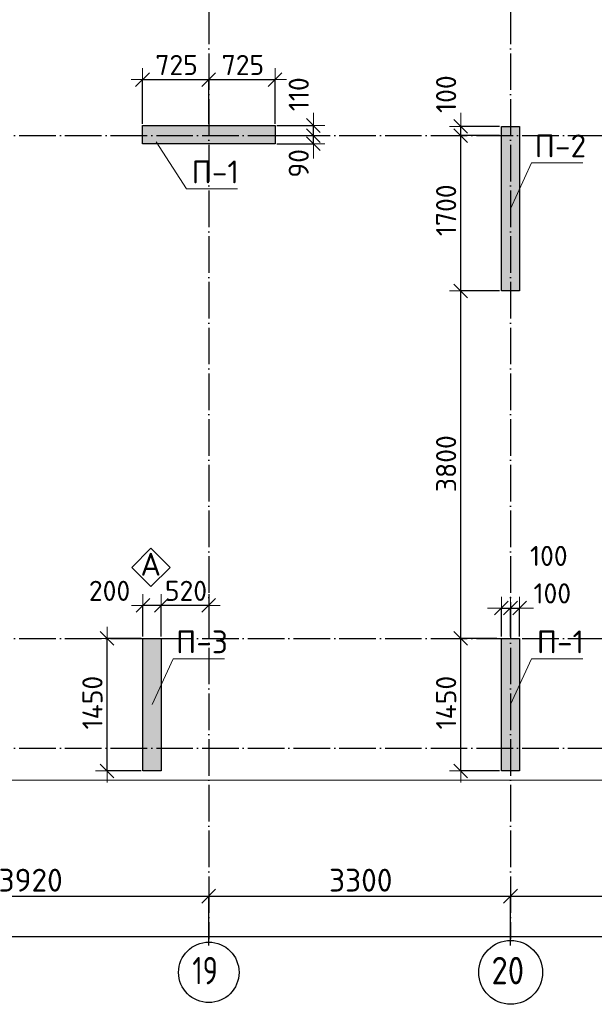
# Model space of a CAD drawing. Header units: millimetres. Extents: x 24002 to 102045, y -250 to 61883.
# Tile 24 of 31: x 58712 to 64996, y 37197 to 47967. Entities that reach past the tile are written whole.
import ezdxf

# ---------------------------------------------------------------- set-up
doc = ezdxf.new("R2010")
doc.units = ezdxf.units.MM
doc.header["$PDMODE"] = 65
doc.linetypes.add('______11', pattern=[500, 400, -50, 0, -50])
doc.linetypes.add('______5', pattern=[1100, 800, -100, 100, -100])
for name, color, linetype, lineweight in [('Standard', 7, 'Continuous', 25), ('Армирование стержнями_ общее', 40, 'Continuous', 35), ('Высотная отметка (отверстия)', 7, 'Continuous', 13), ('Размерная линия_ общее', 7, 'Continuous', 13)]:
    doc.layers.add(name, color=color, linetype=linetype, lineweight=lineweight)
doc.layers.add('Осевая линия_ общее', color=7, linetype='______5', lineweight=13, true_color=0xa0a0a0)
doc.styles.add('ISOCPEUR', font='ISOCPEUR')
doc.dimstyles.new('DIMSTYLE_12', dxfattribs={"dimtxt": 220, "dimasz": 250, "dimexe": 0, "dimexo": 0, "dimgap": 110, "dimtad": 2, "dimdec": 0, "dimrnd": 5, "dimzin": 12, "dimdsep": 46, "dimtxsty": 'ISOCPEUR', "dimblk1": 'ALL_ML_STRICH', "dimblk2": 'ALL_ML_STRICH', "dimsah": 1, "dimcen": 0, "dimclrd": 7, "dimclre": 256, "dimclrt": 7, "dimadec": 0, "dimazin": 0, "dimtfac": 1, "dimtdec": 0, "dimtix": 1, "dimtmove": 2, "dimatfit": 3, "dimfxl": 0, "dimtzin": 0, "dimlwd": 0, "dimlwe": -3, "dimarcsym": 0})
doc.dimstyles.new('DIMSTYLE_3', dxfattribs={"dimtxt": 250, "dimasz": 250, "dimexe": 0, "dimexo": 0, "dimgap": 125, "dimtad": 2, "dimdec": 0, "dimrnd": 5, "dimzin": 12, "dimdsep": 46, "dimtxsty": 'ISOCPEUR', "dimblk1": 'ALL_ML_STRICH', "dimblk2": 'ALL_ML_STRICH', "dimsah": 1, "dimcen": 0, "dimclrd": 256, "dimclre": 256, "dimclrt": 256, "dimadec": 0, "dimazin": 0, "dimtfac": 1, "dimtdec": 0, "dimtix": 1, "dimtmove": 2, "dimatfit": 3, "dimfxl": 0, "dimtzin": 0, "dimlwd": 0, "dimlwe": -1, "dimarcsym": 0})
doc.dimstyles.new('DIMSTYLE_9', dxfattribs={"dimtxt": 220, "dimasz": 250, "dimexe": 0, "dimexo": 0, "dimgap": 110, "dimtad": 2, "dimdec": 0, "dimrnd": 5, "dimzin": 12, "dimdsep": 46, "dimtxsty": 'ISOCPEUR', "dimblk1": 'ALL_ML_STRICH', "dimblk2": 'ALL_ML_STRICH', "dimsah": 1, "dimcen": 0, "dimclrd": 7, "dimclre": 256, "dimclrt": 7, "dimadec": 0, "dimazin": 0, "dimtfac": 1, "dimtdec": 0, "dimtix": 1, "dimtmove": 2, "dimatfit": 3, "dimfxl": 0, "dimtvp": 1.2, "dimtzin": 0, "dimlwd": 0, "dimlwe": -3, "dimarcsym": 0})

# ---------------------------------------------------------------- blocks, each defined once
blk = doc.blocks.new('ALL_ML_STRICH')
at = {"color": 0, "linetype": 'ByBlock', "lineweight": -2}
for p, q in [((0, -0.5), (0, 0.5)), ((-1, 0), (0.5, 0)), ((-0.3, -0.3), (0.3, 0.3))]:
    blk.add_line(p, q, dxfattribs=at)
blk = doc.blocks.new('*D13')
at = {"layer": 'DEFPOINTS', "transparency": 33554687}
for p in [(56860, 38380), (56860, 37830), (60780, 37830)]:
    blk.add_point(p, dxfattribs=at)
at = {"layer": 'Размерная линия_ общее', "lineweight": -2, "transparency": 33554687}
for p, q in [((56860, 37840), (56860, 38380)), ((56860, 38380), (60780, 38380)), ((60780, 37840), (60780, 38380))]:
    blk.add_line(p, q, dxfattribs=at)
at = {"layer": 'Размерная линия_ общее', "transparency": 33554687, "xscale": 250, "yscale": 250, "zscale": 250, "rotation": 180}
blk.add_blockref('ALL_ML_STRICH', (56860, 38380), dxfattribs=at)
at = {"layer": 'Размерная линия_ общее', "transparency": 33554687, "xscale": 250, "yscale": 250, "zscale": 250}
blk.add_blockref('ALL_ML_STRICH', (60780, 38380), dxfattribs=at)
at = {"layer": 'Размерная линия_ общее', "transparency": 33554687, "insert": (58832, 38555), "char_height": 250, "width": 1000, "attachment_point": 5, "style": 'ISOCPEUR'}
blk.add_mtext('\\A1;{3920}', dxfattribs=at)
blk = doc.blocks.new('*D14')
at = {"layer": 'DEFPOINTS', "transparency": 33554687}
for p in [(60780, 38380), (60780, 37830), (64080, 37830)]:
    blk.add_point(p, dxfattribs=at)
at = {"layer": 'Размерная линия_ общее', "lineweight": -2, "transparency": 33554687}
for p, q in [((60780, 37840), (60780, 38380)), ((60780, 38380), (64080, 38380)), ((64080, 37840), (64080, 38380))]:
    blk.add_line(p, q, dxfattribs=at)
at = {"layer": 'Размерная линия_ общее', "transparency": 33554687, "xscale": 250, "yscale": 250, "zscale": 250, "rotation": 180}
blk.add_blockref('ALL_ML_STRICH', (60780, 38380), dxfattribs=at)
at = {"layer": 'Размерная линия_ общее', "transparency": 33554687, "xscale": 250, "yscale": 250, "zscale": 250}
blk.add_blockref('ALL_ML_STRICH', (64080, 38380), dxfattribs=at)
at = {"layer": 'Размерная линия_ общее', "transparency": 33554687, "insert": (62442, 38555), "char_height": 250, "width": 1000, "attachment_point": 5, "style": 'ISOCPEUR'}
blk.add_mtext('\\A1;{3300}', dxfattribs=at)
blk = doc.blocks.new('*D15')
at = {"layer": 'DEFPOINTS', "transparency": 33554687}
for p in [(67380, 38553), (64080, 38380), (64080, 37830)]:
    blk.add_point(p, dxfattribs=at)
at = {"layer": 'Размерная линия_ общее', "lineweight": -2, "transparency": 33554687}
for p, q in [((67380, 38563), (67380, 38380)), ((64080, 37840), (64080, 38380)), ((64080, 38380), (67380, 38380))]:
    blk.add_line(p, q, dxfattribs=at)
at = {"layer": 'Размерная линия_ общее', "transparency": 33554687, "xscale": 250, "yscale": 250, "zscale": 250, "rotation": 180}
blk.add_blockref('ALL_ML_STRICH', (64080, 38380), dxfattribs=at)
at = {"layer": 'Размерная линия_ общее', "transparency": 33554687, "xscale": 250, "yscale": 250, "zscale": 250}
blk.add_blockref('ALL_ML_STRICH', (67380, 38380), dxfattribs=at)
at = {"layer": 'Размерная линия_ общее', "transparency": 33554687, "insert": (65742, 38555), "char_height": 250, "width": 1000, "attachment_point": 5, "style": 'ISOCPEUR'}
blk.add_mtext('\\A1;{3300}', dxfattribs=at)
blk = doc.blocks.new('*D16')
at = {"layer": 'DEFPOINTS', "transparency": 33554687}
for p in [(25300, 37940), (25300, 37830), (67380, 37830)]:
    blk.add_point(p, dxfattribs=at)
at = {"layer": 'Размерная линия_ общее', "lineweight": -2, "transparency": 33554687}
for p, q in [((25300, 37840), (25300, 37940)), ((25300, 37940), (67380, 37940)), ((67380, 37840), (67380, 37940))]:
    blk.add_line(p, q, dxfattribs=at)
at = {"layer": 'Размерная линия_ общее', "transparency": 33554687, "xscale": 250, "yscale": 250, "zscale": 250, "rotation": 180}
blk.add_blockref('ALL_ML_STRICH', (25300, 37940), dxfattribs=at)
at = {"layer": 'Размерная линия_ общее', "transparency": 33554687, "xscale": 250, "yscale": 250, "zscale": 250}
blk.add_blockref('ALL_ML_STRICH', (67380, 37940), dxfattribs=at)
at = {"layer": 'Размерная линия_ общее', "transparency": 33554687, "insert": (46340, 38115), "char_height": 250, "width": 1250, "attachment_point": 5, "style": 'ISOCPEUR'}
blk.add_mtext('\\A1;{42080}', dxfattribs=at)
blk = doc.blocks.new('*D59')
at = {"layer": 'DEFPOINTS', "color": 7, "linetype": 'Continuous', "lineweight": 13, "transparency": 33554687}
for p in [(63950, 41200), (63536, 39750), (63980, 39750)]:
    blk.add_point(p, dxfattribs=at)
at = {"layer": 'Размерная линия_ общее', "color": 253, "linetype": 'Continuous', "lineweight": -2, "true_color": 0xa0a0a0, "transparency": 33554687}
for p, q in [((63930, 41200), (63536, 41200)), ((63960, 39750), (63536, 39750))]:
    blk.add_line(p, q, dxfattribs=at)
at = {"layer": 'Размерная линия_ общее', "color": 7, "linetype": 'Continuous', "lineweight": -2, "transparency": 33554687}
blk.add_line((63536, 39750), (63536, 41200), dxfattribs=at)
at = {"layer": 'Размерная линия_ общее', "color": 7, "linetype": 'Continuous', "lineweight": 13, "transparency": 33554687, "xscale": 250, "yscale": 250, "zscale": 250}
for p, rotation in [((63536, 41200), 90), ((63536, 39750), 270)]:
    blk.add_blockref('ALL_ML_STRICH', p, dxfattribs=dict(at, rotation=rotation))
at = {"layer": 'Размерная линия_ общее', "color": 7, "linetype": 'Continuous', "lineweight": 13, "transparency": 33554687, "insert": (63376, 40497), "char_height": 220, "width": 880, "attachment_point": 5, "rotation": 90, "style": 'ISOCPEUR'}
blk.add_mtext('\\A1;{1450}', dxfattribs=at)
blk = doc.blocks.new('*D60')
at = {"layer": 'DEFPOINTS', "color": 7, "linetype": 'Continuous', "lineweight": 13, "transparency": 33554687}
for p in [(63980, 45000), (63536, 41200), (63950, 41200)]:
    blk.add_point(p, dxfattribs=at)
at = {"layer": 'Размерная линия_ общее', "color": 253, "linetype": 'Continuous', "lineweight": -2, "true_color": 0xa0a0a0, "transparency": 33554687}
for p, q in [((63960, 45000), (63536, 45000)), ((63930, 41200), (63536, 41200))]:
    blk.add_line(p, q, dxfattribs=at)
at = {"layer": 'Размерная линия_ общее', "color": 7, "linetype": 'Continuous', "lineweight": -2, "transparency": 33554687}
blk.add_line((63536, 41200), (63536, 45000), dxfattribs=at)
at = {"layer": 'Размерная линия_ общее', "color": 7, "linetype": 'Continuous', "lineweight": 13, "transparency": 33554687, "xscale": 250, "yscale": 250, "zscale": 250}
for p, rotation in [((63536, 45000), 90), ((63536, 41200), 270)]:
    blk.add_blockref('ALL_ML_STRICH', p, dxfattribs=dict(at, rotation=rotation))
at = {"layer": 'Размерная линия_ общее', "color": 7, "linetype": 'Continuous', "lineweight": 13, "transparency": 33554687, "insert": (63376, 43111), "char_height": 220, "width": 880, "attachment_point": 5, "rotation": 90, "style": 'ISOCPEUR'}
blk.add_mtext('\\A1;{3800}', dxfattribs=at)
blk = doc.blocks.new('*D61')
at = {"layer": 'DEFPOINTS', "color": 7, "linetype": 'Continuous', "lineweight": 13, "transparency": 33554687}
for p in [(63980, 46700), (63536, 45000), (63980, 45000)]:
    blk.add_point(p, dxfattribs=at)
at = {"layer": 'Размерная линия_ общее', "color": 253, "linetype": 'Continuous', "lineweight": -2, "true_color": 0xa0a0a0, "transparency": 33554687}
for p, q in [((63960, 46700), (63536, 46700)), ((63960, 45000), (63536, 45000))]:
    blk.add_line(p, q, dxfattribs=at)
at = {"layer": 'Размерная линия_ общее', "color": 7, "linetype": 'Continuous', "lineweight": -2, "transparency": 33554687}
blk.add_line((63536, 45000), (63536, 46700), dxfattribs=at)
at = {"layer": 'Размерная линия_ общее', "color": 7, "linetype": 'Continuous', "lineweight": 13, "transparency": 33554687, "xscale": 250, "yscale": 250, "zscale": 250}
for p, rotation in [((63536, 46700), 90), ((63536, 45000), 270)]:
    blk.add_blockref('ALL_ML_STRICH', p, dxfattribs=dict(at, rotation=rotation))
at = {"layer": 'Размерная линия_ общее', "color": 7, "linetype": 'Continuous', "lineweight": 13, "transparency": 33554687, "insert": (63376, 45883), "char_height": 220, "width": 880, "attachment_point": 5, "rotation": 90, "style": 'ISOCPEUR'}
blk.add_mtext('\\A1;{1700}', dxfattribs=at)
blk = doc.blocks.new('*D62')
at = {"layer": 'DEFPOINTS', "color": 7, "linetype": 'Continuous', "lineweight": 13, "transparency": 33554687}
for p in [(63980, 46800), (63536, 46700), (63980, 46700)]:
    blk.add_point(p, dxfattribs=at)
at = {"layer": 'Размерная линия_ общее', "color": 253, "linetype": 'Continuous', "lineweight": -2, "true_color": 0xa0a0a0, "transparency": 33554687}
for p, q in [((63960, 46800), (63536, 46800)), ((63960, 46700), (63536, 46700))]:
    blk.add_line(p, q, dxfattribs=at)
at = {"layer": 'Размерная линия_ общее', "color": 7, "linetype": 'Continuous', "lineweight": -2, "transparency": 33554687}
blk.add_line((63536, 46700), (63536, 46800), dxfattribs=at)
at = {"layer": 'Размерная линия_ общее', "color": 7, "linetype": 'Continuous', "lineweight": 13, "transparency": 33554687, "xscale": 250, "yscale": 250, "zscale": 250}
for p, rotation in [((63536, 46700), 270), ((63536, 46800), 90)]:
    blk.add_blockref('ALL_ML_STRICH', p, dxfattribs=dict(at, rotation=rotation))
at = {"layer": 'Размерная линия_ общее', "color": 7, "linetype": 'Continuous', "lineweight": 13, "transparency": 33554687, "insert": (63376, 47153), "char_height": 220, "width": 660, "attachment_point": 5, "rotation": 90, "style": 'ISOCPEUR'}
blk.add_mtext('\\A1;{100}', dxfattribs=at)
blk = doc.blocks.new('*D81')
at = {"layer": 'DEFPOINTS', "color": 7, "linetype": 'Continuous', "lineweight": 13, "transparency": 33554687}
for p in [(60060, 41200), (59668, 39750), (60060, 39750)]:
    blk.add_point(p, dxfattribs=at)
at = {"layer": 'Размерная линия_ общее', "color": 253, "linetype": 'Continuous', "lineweight": -2, "true_color": 0xa0a0a0, "transparency": 33554687}
for p, q in [((60040, 41200), (59668, 41200)), ((60040, 39750), (59668, 39750))]:
    blk.add_line(p, q, dxfattribs=at)
at = {"layer": 'Размерная линия_ общее', "color": 7, "linetype": 'Continuous', "lineweight": -2, "transparency": 33554687}
blk.add_line((59668, 39750), (59668, 41200), dxfattribs=at)
at = {"layer": 'Размерная линия_ общее', "color": 7, "linetype": 'Continuous', "lineweight": 13, "transparency": 33554687, "xscale": 250, "yscale": 250, "zscale": 250}
for p, rotation in [((59668, 41200), 90), ((59668, 39750), 270)]:
    blk.add_blockref('ALL_ML_STRICH', p, dxfattribs=dict(at, rotation=rotation))
at = {"layer": 'Размерная линия_ общее', "color": 7, "linetype": 'Continuous', "lineweight": 13, "transparency": 33554687, "insert": (59508, 40497), "char_height": 220, "width": 880, "attachment_point": 5, "rotation": 90, "style": 'ISOCPEUR'}
blk.add_mtext('\\A1;{1450}', dxfattribs=at)
blk = doc.blocks.new('*D90')
at = {"layer": 'DEFPOINTS', "color": 7, "linetype": 'Continuous', "lineweight": 13, "transparency": 33554687}
for p in [(60055, 47312), (60055, 46810), (60780, 46810)]:
    blk.add_point(p, dxfattribs=at)
at = {"layer": 'Размерная линия_ общее', "color": 253, "linetype": 'Continuous', "lineweight": -2, "true_color": 0xa0a0a0, "transparency": 33554687}
for p, q in [((60055, 46830), (60055, 47312)), ((60780, 46830), (60780, 47312))]:
    blk.add_line(p, q, dxfattribs=at)
at = {"layer": 'Размерная линия_ общее', "color": 7, "linetype": 'Continuous', "lineweight": -2, "transparency": 33554687}
blk.add_line((60055, 47312), (60780, 47312), dxfattribs=at)
at = {"layer": 'Размерная линия_ общее', "color": 7, "linetype": 'Continuous', "lineweight": 13, "transparency": 33554687, "xscale": 250, "yscale": 250, "zscale": 250, "rotation": 180}
blk.add_blockref('ALL_ML_STRICH', (60055, 47312), dxfattribs=at)
at = {"layer": 'Размерная линия_ общее', "color": 7, "linetype": 'Continuous', "lineweight": 13, "transparency": 33554687, "xscale": 250, "yscale": 250, "zscale": 250}
blk.add_blockref('ALL_ML_STRICH', (60780, 47312), dxfattribs=at)
at = {"layer": 'Размерная линия_ общее', "color": 7, "linetype": 'Continuous', "lineweight": 13, "transparency": 33554687, "insert": (60428, 47472), "char_height": 220, "width": 660, "attachment_point": 5, "style": 'ISOCPEUR'}
blk.add_mtext('\\A1;{725}', dxfattribs=at)
blk = doc.blocks.new('*D91')
at = {"layer": 'DEFPOINTS', "color": 7, "linetype": 'Continuous', "lineweight": 13, "transparency": 33554687}
for p in [(60780, 47312), (60780, 46810), (61505, 46810)]:
    blk.add_point(p, dxfattribs=at)
at = {"layer": 'Размерная линия_ общее', "color": 253, "linetype": 'Continuous', "lineweight": -2, "true_color": 0xa0a0a0, "transparency": 33554687}
for p, q in [((60780, 46830), (60780, 47312)), ((61505, 46830), (61505, 47312))]:
    blk.add_line(p, q, dxfattribs=at)
at = {"layer": 'Размерная линия_ общее', "color": 7, "linetype": 'Continuous', "lineweight": -2, "transparency": 33554687}
blk.add_line((60780, 47312), (61505, 47312), dxfattribs=at)
at = {"layer": 'Размерная линия_ общее', "color": 7, "linetype": 'Continuous', "lineweight": 13, "transparency": 33554687, "xscale": 250, "yscale": 250, "zscale": 250, "rotation": 180}
blk.add_blockref('ALL_ML_STRICH', (60780, 47312), dxfattribs=at)
at = {"layer": 'Размерная линия_ общее', "color": 7, "linetype": 'Continuous', "lineweight": 13, "transparency": 33554687, "xscale": 250, "yscale": 250, "zscale": 250}
blk.add_blockref('ALL_ML_STRICH', (61505, 47312), dxfattribs=at)
at = {"layer": 'Размерная линия_ общее', "color": 7, "linetype": 'Continuous', "lineweight": 13, "transparency": 33554687, "insert": (61153, 47472), "char_height": 220, "width": 660, "attachment_point": 5, "style": 'ISOCPEUR'}
blk.add_mtext('\\A1;{725}', dxfattribs=at)
blk = doc.blocks.new('*D137')
at = {"layer": 'DEFPOINTS', "color": 7, "linetype": 'Continuous', "lineweight": 13, "transparency": 33554687}
for p in [(60780, 41705), (60780, 41560), (60260, 41200)]:
    blk.add_point(p, dxfattribs=at)
at = {"layer": 'Размерная линия_ общее', "color": 253, "linetype": 'Continuous', "lineweight": -2, "true_color": 0xa0a0a0, "transparency": 33554687}
for p, q in [((60780, 41685), (60780, 41560)), ((60260, 41220), (60260, 41560))]:
    blk.add_line(p, q, dxfattribs=at)
at = {"layer": 'Размерная линия_ общее', "color": 7, "linetype": 'Continuous', "lineweight": -2, "transparency": 33554687}
blk.add_line((60780, 41560), (60260, 41560), dxfattribs=at)
at = {"layer": 'Размерная линия_ общее', "color": 7, "linetype": 'Continuous', "lineweight": 13, "transparency": 33554687, "xscale": 250, "yscale": 250, "zscale": 250}
for p, rotation in [((60260, 41560), 180), ((60780, 41560), 360)]:
    blk.add_blockref('ALL_ML_STRICH', p, dxfattribs=dict(at, rotation=rotation))
at = {"layer": 'Размерная линия_ общее', "color": 7, "linetype": 'Continuous', "lineweight": 13, "transparency": 33554687, "insert": (60531, 41720), "char_height": 220, "width": 660, "attachment_point": 5, "style": 'ISOCPEUR'}
blk.add_mtext('\\A1;{520}', dxfattribs=at)
blk = doc.blocks.new('*D138')
at = {"layer": 'DEFPOINTS', "color": 7, "linetype": 'Continuous', "lineweight": 13, "transparency": 33554687}
for p in [(60260, 41560), (60060, 41200), (60260, 41200)]:
    blk.add_point(p, dxfattribs=at)
at = {"layer": 'Размерная линия_ общее', "color": 253, "linetype": 'Continuous', "lineweight": -2, "true_color": 0xa0a0a0, "transparency": 33554687}
for p, q in [((60060, 41220), (60060, 41560)), ((60260, 41220), (60260, 41560))]:
    blk.add_line(p, q, dxfattribs=at)
at = {"layer": 'Размерная линия_ общее', "color": 7, "linetype": 'Continuous', "lineweight": -2, "transparency": 33554687}
blk.add_line((60260, 41560), (60060, 41560), dxfattribs=at)
at = {"layer": 'Размерная линия_ общее', "color": 7, "linetype": 'Continuous', "lineweight": 13, "transparency": 33554687, "xscale": 250, "yscale": 250, "zscale": 250}
for p, rotation in [((60060, 41560), 180), ((60260, 41560), 360)]:
    blk.add_blockref('ALL_ML_STRICH', p, dxfattribs=dict(at, rotation=rotation))
at = {"layer": 'Размерная линия_ общее', "color": 7, "linetype": 'Continuous', "lineweight": 13, "transparency": 33554687, "insert": (59695, 41720), "char_height": 220, "width": 660, "attachment_point": 5, "style": 'ISOCPEUR'}
blk.add_mtext('\\A1;{200}', dxfattribs=at)
blk = doc.blocks.new('*D139')
at = {"layer": 'DEFPOINTS', "color": 7, "linetype": 'Continuous', "lineweight": 13, "transparency": 33554687}
for p in [(63980, 41531), (63980, 41200), (64080, 41200)]:
    blk.add_point(p, dxfattribs=at)
at = {"layer": 'Размерная линия_ общее', "color": 253, "linetype": 'Continuous', "lineweight": -2, "true_color": 0xa0a0a0, "transparency": 33554687}
for p, q in [((63980, 41220), (63980, 41531)), ((64080, 41220), (64080, 41531))]:
    blk.add_line(p, q, dxfattribs=at)
at = {"layer": 'Размерная линия_ общее', "color": 7, "linetype": 'Continuous', "lineweight": -2, "transparency": 33554687}
blk.add_line((63980, 41531), (64080, 41531), dxfattribs=at)
at = {"layer": 'Размерная линия_ общее', "color": 7, "linetype": 'Continuous', "lineweight": 13, "transparency": 33554687, "xscale": 250, "yscale": 250, "zscale": 250}
blk.add_blockref('ALL_ML_STRICH', (64080, 41531), dxfattribs=at)
at = {"layer": 'Размерная линия_ общее', "color": 7, "linetype": 'Continuous', "lineweight": 13, "transparency": 33554687, "xscale": 250, "yscale": 250, "zscale": 250, "rotation": 180}
blk.add_blockref('ALL_ML_STRICH', (63980, 41531), dxfattribs=at)
at = {"layer": 'Размерная линия_ общее', "color": 7, "linetype": 'Continuous', "lineweight": 13, "transparency": 33554687, "insert": (64499, 42102), "char_height": 220, "width": 660, "attachment_point": 5, "style": 'ISOCPEUR'}
blk.add_mtext('\\A1;{100}', dxfattribs=at)
blk = doc.blocks.new('*D140')
at = {"layer": 'DEFPOINTS', "color": 7, "linetype": 'Continuous', "lineweight": 13, "transparency": 33554687}
for p in [(64080, 41531), (64080, 41200), (64180, 41200)]:
    blk.add_point(p, dxfattribs=at)
at = {"layer": 'Размерная линия_ общее', "color": 253, "linetype": 'Continuous', "lineweight": -2, "true_color": 0xa0a0a0, "transparency": 33554687}
for p, q in [((64080, 41220), (64080, 41531)), ((64180, 41220), (64180, 41531))]:
    blk.add_line(p, q, dxfattribs=at)
at = {"layer": 'Размерная линия_ общее', "color": 7, "linetype": 'Continuous', "lineweight": -2, "transparency": 33554687}
blk.add_line((64080, 41531), (64180, 41531), dxfattribs=at)
at = {"layer": 'Размерная линия_ общее', "color": 7, "linetype": 'Continuous', "lineweight": 13, "transparency": 33554687, "xscale": 250, "yscale": 250, "zscale": 250}
blk.add_blockref('ALL_ML_STRICH', (64180, 41531), dxfattribs=at)
at = {"layer": 'Размерная линия_ общее', "color": 7, "linetype": 'Continuous', "lineweight": 13, "transparency": 33554687, "xscale": 250, "yscale": 250, "zscale": 250, "rotation": 180}
blk.add_blockref('ALL_ML_STRICH', (64080, 41531), dxfattribs=at)
at = {"layer": 'Размерная линия_ общее', "color": 7, "linetype": 'Continuous', "lineweight": 13, "transparency": 33554687, "insert": (64537, 41692), "char_height": 220, "width": 660, "attachment_point": 5, "style": 'ISOCPEUR'}
blk.add_mtext('\\A1;{100}', dxfattribs=at)
blk = doc.blocks.new('*D157')
at = {"layer": 'DEFPOINTS', "color": 7, "linetype": 'Continuous', "lineweight": 13, "transparency": 33554687}
for p in [(61505, 46700), (61505, 46610), (61924, 46610)]:
    blk.add_point(p, dxfattribs=at)
at = {"layer": 'Размерная линия_ общее', "color": 253, "linetype": 'Continuous', "lineweight": -2, "true_color": 0xa0a0a0, "transparency": 33554687}
for p, q in [((61525, 46700), (61924, 46700)), ((61525, 46610), (61924, 46610))]:
    blk.add_line(p, q, dxfattribs=at)
at = {"layer": 'Размерная линия_ общее', "color": 7, "linetype": 'Continuous', "lineweight": -2, "transparency": 33554687}
blk.add_line((61924, 46610), (61924, 46700), dxfattribs=at)
at = {"layer": 'Размерная линия_ общее', "color": 7, "linetype": 'Continuous', "lineweight": 13, "transparency": 33554687, "xscale": 250, "yscale": 250, "zscale": 250}
for p, rotation in [((61924, 46610), 270), ((61924, 46700), 90)]:
    blk.add_blockref('ALL_ML_STRICH', p, dxfattribs=dict(at, rotation=rotation))
at = {"layer": 'Размерная линия_ общее', "color": 7, "linetype": 'Continuous', "lineweight": 13, "transparency": 33554687, "insert": (61764, 46396), "char_height": 220, "width": 440, "attachment_point": 5, "rotation": 90, "style": 'ISOCPEUR'}
blk.add_mtext('\\A1;{90}', dxfattribs=at)
blk = doc.blocks.new('*D158')
at = {"layer": 'DEFPOINTS', "color": 7, "linetype": 'Continuous', "lineweight": 13, "transparency": 33554687}
for p in [(61505, 46810), (61505, 46700), (61924, 46700)]:
    blk.add_point(p, dxfattribs=at)
at = {"layer": 'Размерная линия_ общее', "color": 253, "linetype": 'Continuous', "lineweight": -2, "true_color": 0xa0a0a0, "transparency": 33554687}
for p, q in [((61525, 46810), (61924, 46810)), ((61525, 46700), (61924, 46700))]:
    blk.add_line(p, q, dxfattribs=at)
at = {"layer": 'Размерная линия_ общее', "color": 7, "linetype": 'Continuous', "lineweight": -2, "transparency": 33554687}
blk.add_line((61924, 46700), (61924, 46810), dxfattribs=at)
at = {"layer": 'Размерная линия_ общее', "color": 7, "linetype": 'Continuous', "lineweight": 13, "transparency": 33554687, "xscale": 250, "yscale": 250, "zscale": 250}
for p, rotation in [((61924, 46700), 270), ((61924, 46810), 90)]:
    blk.add_blockref('ALL_ML_STRICH', p, dxfattribs=dict(at, rotation=rotation))
at = {"layer": 'Размерная линия_ общее', "color": 7, "linetype": 'Continuous', "lineweight": 13, "transparency": 33554687, "insert": (61764, 47152), "char_height": 220, "width": 660, "attachment_point": 5, "rotation": 90, "style": 'ISOCPEUR'}
blk.add_mtext('\\A1;{110}', dxfattribs=at)
blk = doc.blocks.new('СЛОЖНЫЙ_ОБЪЕКТ_4')
at = {"layer": 'Армирование стержнями_ общее', "color": 7, "linetype": 'Continuous', "lineweight": 13, "transparency": 33554687}
blk.add_lwpolyline([(60147, 42187), (59937, 41977), (60147, 41767), (60357, 41977), (60147, 42187)], close=True, dxfattribs=at)
at = {"layer": 'Армирование стержнями_ общее', "color": 7, "linetype": 'Continuous', "lineweight": 13, "transparency": 33554687, "insert": (60033, 42011), "char_height": 250, "width": 327.27, "attachment_point": 4, "style": 'ISOCPEUR'}
blk.add_mtext('\\A1;{\\fISOCPEUR|i0|b0;\\H250.000000;\\W1.000000;\\C7;А}\\P', dxfattribs=at)

msp = doc.modelspace()

# ---------------------------------------------------------------- hatches: boundary and pattern name
at = {"linetype": 'Continuous', "lineweight": 13, "transparency": 33554687}
for points in [[(63980, 45000), (64180, 45000), (64180, 46800), (63980, 46800)], [(60060, 39750), (60260, 39750), (60260, 41200), (60060, 41200)]]:
    msp.add_hatch(color=7, dxfattribs=at).paths.add_polyline_path(points)
at = {"layer": 'Standard', "linetype": 'Continuous', "lineweight": 13, "transparency": 33554687}
for points in [[(61505, 46610), (61505, 46810), (60055, 46810), (60055, 46610)], [(63980, 39750), (64180, 39750), (64180, 41200), (63980, 41200)]]:
    msp.add_hatch(color=7, dxfattribs=at).paths.add_polyline_path(points)

# ---------------------------------------------------------------- linework, layer by layer
at = {"color": 7, "linetype": 'Continuous', "lineweight": -3, "transparency": 33554687}
for p, q in [((63980, 45000), (63980, 46800)), ((63980, 46800), (64180, 46800)), ((64180, 46800), (64180, 45000)), ((64180, 45000), (63980, 45000)), ((60060, 39750), (60060, 41200)), ((60060, 41200), (60260, 41200)), ((60260, 41200), (60260, 39750)), ((60260, 39750), (60060, 39750))]:
    msp.add_line(p, q, dxfattribs=at)
at = {"layer": 'Standard', "color": 7, "linetype": 'Continuous', "lineweight": -3, "transparency": 33554687}
for p, q in [((60055, 46610), (60055, 46810)), ((60055, 46810), (61505, 46810)), ((61505, 46810), (61505, 46610)), ((61505, 46610), (60055, 46610)), ((63980, 39750), (63980, 41200)), ((63980, 41200), (64180, 41200)), ((64180, 41200), (64180, 39750)), ((64180, 39750), (63980, 39750))]:
    msp.add_line(p, q, dxfattribs=at)
at = {"layer": 'Standard', "color": 7, "linetype": 'Continuous', "lineweight": 13, "transparency": 33554687}
msp.add_lwpolyline([(25100, 39650), (67580, 39650), (67580, 54200), (25100, 54200), (25100, 39650)], dxfattribs=at)
at = {"layer": 'Высотная отметка (отверстия)', "color": 7, "linetype": 'Continuous', "lineweight": 13, "transparency": 33554687}
for points in [[(60204.5, 46630.6), (60535.8, 46117.1), (61095.8, 46117.1)], [(64080, 45900), (64310.7, 46401.9), (64870.7, 46401.9)], [(60160, 40475), (60390.7, 40976.9), (60950.7, 40976.9)], [(64080, 40475), (64310.7, 40976.9), (64870.7, 40976.9)]]:
    msp.add_lwpolyline(points, dxfattribs=at)
at = {"layer": 'Осевая линия_ общее', "color": 253, "linetype": '______11', "lineweight": -3, "true_color": 0xa0a0a0, "transparency": 33554687}
for p, q in [((60780, 54100), (60780, 37910.9)), ((64080, 54100), (64080, 37910.9)), ((25200, 46700), (69209.2, 46700)), ((25200, 41200), (69209.2, 41200)), ((25200, 40000), (69209.2, 40000))]:
    msp.add_line(p, q, dxfattribs=at)
at = {"layer": 'Осевая линия_ общее', "color": 7, "linetype": 'Continuous', "lineweight": -3, "transparency": 33554687}
for centre, radius in [((60780.4, 37546.5), 330.4), ((64081.8, 37546.5), 349.3)]:
    msp.add_circle(centre, radius, dxfattribs=at)

# ---------------------------------------------------------------- block references
at = {"layer": 'Армирование стержнями_ общее', "color": 7, "linetype": 'Continuous', "lineweight": 13, "transparency": 33554687}
msp.add_blockref('СЛОЖНЫЙ_ОБЪЕКТ_4', (0, 0), dxfattribs=at)

# ---------------------------------------------------------------- texts
at = {"layer": 'Высотная отметка (отверстия)', "color": 7, "linetype": 'Continuous', "lineweight": 13, "transparency": 33554687, "char_height": 250, "attachment_point": 8, "style": 'ISOCPEUR'}
for s, insert, width in [('\\A1;{\\fISOCPEUR|i0|b0;\\H250.000000;\\W1.000000;\\C7;П-2}\\P', (64625.7, 46461.9), 664.583), ('\\A1;{\\fISOCPEUR|i0|b0;\\H250.000000;\\W1.000000;\\C7;П-1}\\P', (60850.8, 46177.1), 604.167), ('\\A1;{\\fISOCPEUR|i0|b0;\\H250.000000;\\W1.000000;\\C7;П-3}\\P', (60705.7, 41036.9), 664.583), ('\\A1;{\\fISOCPEUR|i0|b0;\\H250.000000;\\W1.000000;\\C7;П-1}\\P', (64625.7, 41036.9), 604.167)]:
    msp.add_mtext(s, dxfattribs=dict(at, insert=insert, width=width))
at = {"layer": 'Осевая линия_ общее', "color": 7, "linetype": 'Continuous', "lineweight": -3, "transparency": 33554687, "char_height": 300, "attachment_point": 7, "style": 'ISOCPEUR'}
for s, insert, width in [('\\W0.75;19', (60600.4, 37416), 472.281), ('\\W0.87;20', (63871.8, 37416), 550.812)]:
    msp.add_mtext(s, dxfattribs=dict(at, insert=insert, width=width))

# ---------------------------------------------------------------- dimensions: what is measured, and where the dimension line sits
at = {"layer": 'Размерная линия_ общее', "color": 7, "linetype": 'Continuous', "lineweight": 13, "transparency": 33554687}
for base, p1, p2, dimstyle, picture, middle in [((60780, 47312.2), (60055, 46830), (60780, 46830), 'DIMSTYLE_12', '*D90', (60428.5, 47472.2)), ((61505, 47312.2), (60780, 46830), (61505, 46830), 'DIMSTYLE_12', '*D91', (61153.5, 47472.2)), ((64080, 41531.2), (63980, 41220), (64080, 41220), 'DIMSTYLE_9', '*D139', (64499.2, 42102.3)), ((64180, 41531.2), (64080, 41220), (64180, 41220), 'DIMSTYLE_9', '*D140', (64537.5, 41691.6))]:
    dim = msp.add_linear_dim(base=base, p1=p1, p2=p2, dimstyle=dimstyle, override={"dimpost": '<>', "dimclrd": 7, "dimclre": 253, "dimclrt": 7, "dimlwd": 0, "dimlwe": 65533}, dxfattribs=at)
    dim.commit()
    dim.dimension.update_dxf_attribs({"geometry": picture, "text_midpoint": middle, "dimtype": 160})
for base, p1, p2, angle, dimstyle, picture, middle in [((61923.9, 46810), (61525, 46700), (61525, 46810), 90, 'DIMSTYLE_9', '*D158', (61763.8, 47151.5)), ((63536.4, 46800), (63960, 46700), (63960, 46800), 90, 'DIMSTYLE_9', '*D62', (63375.8, 47153.1)), ((61923.9, 46700), (61525, 46610), (61525, 46700), 90, 'DIMSTYLE_9', '*D157', (61763.7, 46396.5)), ((63536.4, 46700), (63960, 45000), (63960, 46700), 90, 'DIMSTYLE_12', '*D61', (63376.4, 45883)), ((63536.4, 45000), (63930, 41200), (63960, 45000), 90, 'DIMSTYLE_12', '*D60', (63376.4, 43111)), ((60060, 41559.6), (60260, 41220), (60060, 41220), 180, 'DIMSTYLE_9', '*D138', (59694.7, 41719.7)), ((60260, 41559.6), (60780, 41685), (60260, 41220), 180, 'DIMSTYLE_9', '*D137', (60531, 41719.6)), ((59667.9, 41200), (60040, 39750), (60040, 41200), 90, 'DIMSTYLE_12', '*D81', (59507.9, 40497)), ((63536.4, 41200), (63960, 39750), (63930, 41200), 90, 'DIMSTYLE_12', '*D59', (63376.4, 40497))]:
    dim = msp.add_linear_dim(base=base, p1=p1, p2=p2, angle=angle, dimstyle=dimstyle, override={"dimpost": '<>', "dimclrd": 7, "dimclre": 253, "dimclrt": 7, "dimlwd": 0, "dimlwe": 65533}, dxfattribs=at)
    dim.commit()
    dim.dimension.update_dxf_attribs({"geometry": picture, "text_midpoint": middle, "dimtype": 160})
at = {"layer": 'Размерная линия_ общее', "transparency": 33554687}
for base, p1, p2, picture, middle in [((60780, 38380.3), (56860, 37840), (60780, 37840), '*D13', (58832.5, 38555.3)), ((64080, 38380.3), (60780, 37840), (64080, 37840), '*D14', (62442.5, 38555.3)), ((67380, 38380.3), (64080, 37840), (67380, 38562.7), '*D15', (65742.5, 38555.3)), ((67380, 37940.3), (25300, 37840), (67380, 37840), '*D16', (46340, 38115.3))]:
    dim = msp.add_linear_dim(base=base, p1=p1, p2=p2, dimstyle='DIMSTYLE_3', override={"dimpost": '<>', "dimclrd": 256, "dimclre": 256, "dimclrt": 256, "dimlwd": 0, "dimlwe": 65535}, dxfattribs=at)
    dim.commit()
    dim.dimension.update_dxf_attribs({"geometry": picture, "text_midpoint": middle, "dimtype": 160})

doc.saveas('drawing.dxf')
